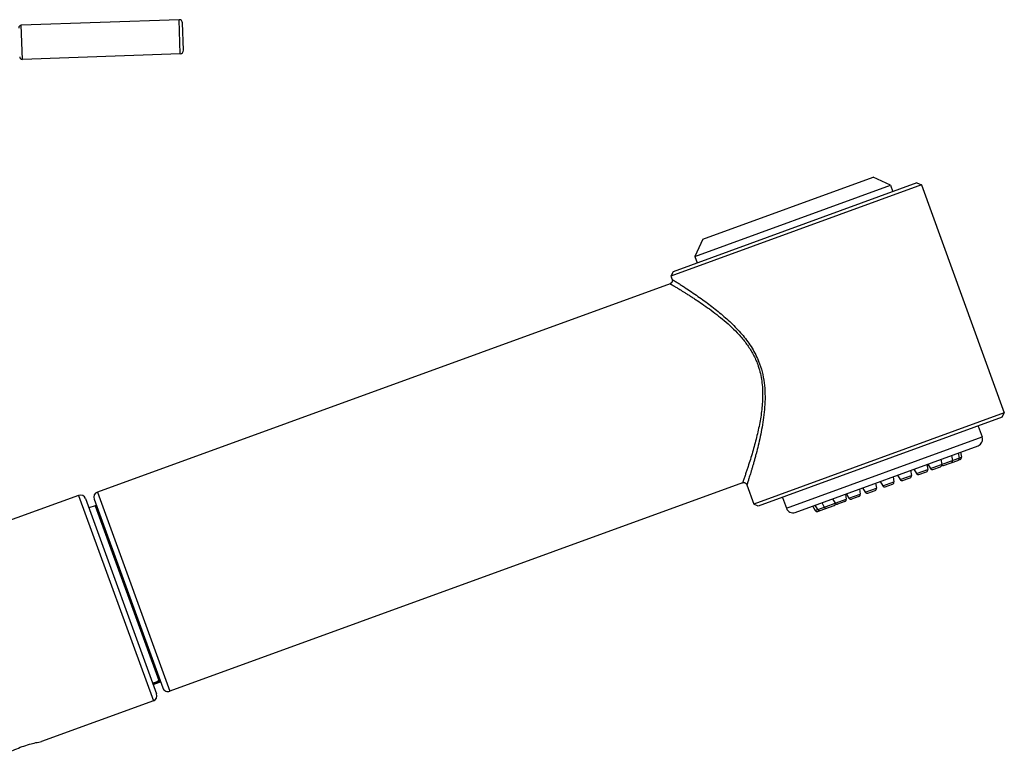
# Model space of a CAD drawing. Header units: millimetres. Extents: x 144 to 417, y 85 to 376.
# Tile 11 of 11: x 344 to 417, y 315 to 369. Entities that reach past the tile are written whole.
import ezdxf

# ---------------------------------------------------------------- set-up
doc = ezdxf.new("R2010")
doc.units = ezdxf.units.MM
doc.header["$LTSCALE"] = 32.67
doc.layers.get('0').update_dxf_attribs({"linetype": 'CONTINUOUS'})

msp = doc.modelspace()

# ---------------------------------------------------------------- linework, layer by layer
at = {"color": 7, "linetype": 'Continuous'}
for p, q in [((356.132, 368.516), (344.589, 368.113)), ((356.461, 366.276), (356.391, 368.275)), ((356.22, 366.017), (344.677, 365.614)), ((394.47, 352.466), (406.921, 356.998)), ((408.202, 356.4), (406.921, 356.998)), ((410.456, 356.422), (392.132, 349.752)), ((410.135, 356.571), (392.281, 350.073)), ((393.872, 351.184), (408.202, 356.4)), ((408.202, 356.4), (408.373, 355.93)), ((410.135, 356.571), (410.456, 356.422)), ((410.456, 356.422), (416.527, 339.742)), ((394.47, 352.466), (393.872, 351.184)), ((393.872, 351.184), (394.043, 350.714)), ((392.281, 350.073), (392.132, 349.752)), ((392.132, 349.752), (392.217, 349.517)), ((392.068, 349.197), (350.158, 333.943)), ((416.527, 339.742), (398.203, 333.073)), ((416.377, 339.422), (398.523, 332.924)), ((416.377, 339.422), (416.527, 339.742)), ((414.615, 338.781), (414.906, 337.982)), ((401.217, 332.467), (414.607, 337.341)), ((412.662, 336.633), (412.728, 336.257)), ((413.155, 336.813), (413.222, 336.437)), ((413.324, 336.874), (413.39, 336.498)), ((410.855, 335.975), (410.921, 335.599)), ((410.929, 336.002), (411.12, 335.672)), ((411.301, 335.606), (411.847, 335.804)), ((411.877, 336.347), (411.944, 335.971)), ((412.086, 335.891), (413.125, 336.27)), ((413.293, 336.331), (413.125, 336.27)), ((408.386, 335.077), (408.452, 334.701)), ((408.716, 335.197), (408.907, 334.866)), ((409.664, 335.542), (409.73, 335.166)), ((409.907, 335.63), (410.097, 335.299)), ((410.279, 335.234), (410.825, 335.432)), ((397.369, 334.632), (355.459, 319.378)), ((397.69, 334.483), (398.203, 333.073)), ((407.108, 334.612), (407.174, 334.236)), ((407.438, 334.732), (407.629, 334.401)), ((407.81, 334.335), (408.356, 334.534)), ((409.088, 334.8), (409.634, 334.999)), ((348.78, 333.708), (307.952, 318.848)), ((404.894, 333.806), (404.961, 333.43)), ((404.969, 333.833), (405.16, 333.502)), ((405.887, 333.635), (405.341, 333.436)), ((405.917, 334.178), (405.983, 333.802)), ((406.16, 334.266), (406.351, 333.936)), ((406.532, 333.87), (407.078, 334.069)), ((349.293, 333.469), (354.491, 319.185)), ((349.987, 332.95), (349.541, 332.787)), ((349.918, 333.43), (354.946, 319.617)), ((398.523, 332.924), (398.203, 333.073)), ((400.285, 333.565), (400.576, 332.766)), ((402.5, 332.934), (402.691, 332.604)), ((402.668, 332.996), (402.859, 332.665)), ((403.041, 332.599), (404.08, 332.977)), ((403.162, 333.175), (403.353, 332.845)), ((403.946, 333.461), (404.137, 333.13)), ((404.864, 333.263), (404.318, 333.064)), ((402.872, 332.538), (403.04, 332.599)), ((354.243, 319.867), (354.784, 320.063)), ((354.252, 318.673), (346.077, 315.697))]:
    msp.add_line(p, q, dxfattribs=at)
at = {"color": 9, "linetype": 'Continuous'}
for p, q in [((356.22, 366.017), (356.132, 368.516)), ((344.677, 365.614), (344.589, 368.113)), ((400.576, 332.766), (414.906, 337.982)), ((411.12, 335.672), (413.39, 336.498)), ((408.907, 334.866), (409.73, 335.166)), ((410.097, 335.299), (410.921, 335.599)), ((407.629, 334.401), (408.452, 334.701)), ((348.78, 333.708), (354.252, 318.673)), ((350.158, 333.943), (355.459, 319.378)), ((405.16, 333.502), (405.983, 333.802)), ((406.351, 333.936), (407.174, 334.236)), ((349.987, 332.95), (354.643, 320.157)), ((402.691, 332.604), (404.961, 333.43)), ((354.758, 320.133), (354.221, 319.929))]:
    msp.add_line(p, q, dxfattribs=at)
at = {"color": 7, "linetype": 'Continuous'}
for points in [[(392.217, 349.518), (392.218, 349.514), (392.222, 349.503), (392.225, 349.493), (392.227, 349.481), (392.229, 349.47), (392.231, 349.459), (392.232, 349.448), (392.232, 349.436), (392.232, 349.425), (392.232, 349.414), (392.231, 349.402), (392.229, 349.391), (392.227, 349.38), (392.224, 349.369), (392.221, 349.358), (392.217, 349.347), (392.213, 349.336), (392.209, 349.326), (392.204, 349.316), (392.198, 349.306), (392.192, 349.296), (392.186, 349.287), (392.179, 349.278), (392.172, 349.269), (392.164, 349.261), (392.156, 349.252), (392.148, 349.245), (392.139, 349.237), (392.13, 349.23), (392.121, 349.224), (392.111, 349.218), (392.101, 349.212), (392.091, 349.207), (392.081, 349.202), (392.07, 349.198), (392.068, 349.197)], [(397.369, 334.632), (397.372, 334.633), (397.383, 334.636), (397.394, 334.639), (397.405, 334.642), (397.416, 334.644), (397.427, 334.646), (397.438, 334.647), (397.45, 334.647), (397.461, 334.647), (397.472, 334.646), (397.484, 334.645), (397.495, 334.644), (397.506, 334.642), (397.517, 334.639), (397.528, 334.636), (397.539, 334.632), (397.55, 334.628), (397.56, 334.624), (397.57, 334.619), (397.58, 334.613), (397.59, 334.607), (397.599, 334.601), (397.608, 334.594), (397.617, 334.587), (397.626, 334.579), (397.634, 334.571), (397.642, 334.563), (397.649, 334.554), (397.656, 334.546), (397.662, 334.536), (397.668, 334.527), (397.674, 334.517), (397.679, 334.507), (397.684, 334.496), (397.688, 334.486), (397.69, 334.483)]]:
    msp.add_lwpolyline(points, dxfattribs=at)
for centre, radius, start, end in [((356.141, 368.266), 0.25, 2, 92), ((344.596, 367.913), 0.2, 92, 182), ((356.211, 366.267), 0.25, 272, 2), ((344.67, 365.814), 0.2, 182, 272), ((414.436, 337.811), 0.5, 290, 20), ((411.796, 335.945), 0.15, 290, 10), ((412.035, 336.032), 0.15, 232.09266, 290), ((412.581, 336.231), 0.15, 290, 10), ((413.074, 336.411), 0.15, 290, 10), ((413.242, 336.472), 0.15, 290, 10), ((409.582, 335.14), 0.15, 290, 10), ((410.227, 335.374), 0.15, 210, 290), ((410.773, 335.573), 0.15, 290, 10), ((411.25, 335.747), 0.15, 210, 290), ((407.759, 334.476), 0.15, 210, 290), ((408.304, 334.675), 0.15, 290, 10), ((409.037, 334.941), 0.15, 210, 290), ((348.917, 333.332), 0.4, 20, 110), ((350.294, 333.567), 0.4, 110, 200), ((405.836, 333.776), 0.15, 290, 10), ((406.481, 334.011), 0.15, 210, 290), ((407.027, 334.209), 0.15, 290, 10), ((350.021, 332.856), 0.1, 20, 110), ((404.028, 333.118), 0.15, 290, 347.90734), ((404.267, 333.205), 0.15, 210, 290), ((404.813, 333.404), 0.15, 290, 10), ((405.29, 333.577), 0.15, 210, 290), ((401.046, 332.937), 0.5, 200, 290), ((402.821, 332.679), 0.15, 210, 290), ((402.989, 332.74), 0.15, 210, 290), ((403.482, 332.92), 0.15, 210, 290), ((355.322, 319.754), 0.4, 200, 290), ((354.115, 319.049), 0.4, 290, 20)]:
    msp.add_arc(centre, radius, start, end, dxfattribs=at)
msp.add_ellipse((338.914, 321.603), major_axis=(73.843, 26.876), ratio=0.087489, start_param=-1.39412, end_param=-1.391406, dxfattribs=at)
at = {"color": 9, "linetype": 'Continuous'}
for points, knots in [([(392.217, 349.518), (392.257, 349.493), (392.337, 349.442), (392.497, 349.342), (392.696, 349.215), (392.934, 349.062), (393.25, 348.855), (393.642, 348.594), (394.264, 348.166), (395.027, 347.611), (395.912, 346.904), (396.749, 346.141), (397.386, 345.443), (397.839, 344.838), (398.144, 344.361), (398.408, 343.86), (398.554, 343.511), (398.618, 343.334)], [0, 0, 0, 0, 0.015628, 0.031255, 0.062511, 0.093766, 0.125021, 0.187532, 0.250042, 0.375055, 0.500062, 0.625053, 0.750016, 0.812516, 0.875014, 0.937508, 1, 1, 1, 1]), ([(392.068, 349.197), (392.068, 349.197), (392.068, 349.197), (392.069, 349.197), (392.07, 349.196), (392.071, 349.195), (392.073, 349.194), (392.076, 349.193), (392.08, 349.19), (392.087, 349.186), (392.095, 349.181), (392.104, 349.176), (392.12, 349.166), (392.143, 349.153), (392.175, 349.134), (392.213, 349.112), (392.256, 349.086), (392.304, 349.058), (392.358, 349.026), (392.416, 348.991), (392.505, 348.938), (392.626, 348.864), (392.786, 348.768), (392.961, 348.66), (393.152, 348.542), (393.357, 348.413), (393.575, 348.275), (393.804, 348.127), (394.129, 347.913), (394.555, 347.623), (395.083, 347.246), (395.628, 346.831), (396.18, 346.375), (396.728, 345.873), (397.255, 345.319), (397.743, 344.704), (398.094, 344.14), (398.33, 343.659), (398.431, 343.409), (398.477, 343.283)], [0, 0, 0, 0, 0.000024, 0.000096, 0.000217, 0.000385, 0.000602, 0.000866, 0.001539, 0.002404, 0.003461, 0.004708, 0.006145, 0.009583, 0.013764, 0.018676, 0.024309, 0.030649, 0.03768, 0.045385, 0.053745, 0.072359, 0.093372, 0.116629, 0.141969, 0.169242, 0.198301, 0.229007, 0.261229, 0.329747, 0.403002, 0.480279, 0.560994, 0.64466, 0.730858, 0.819176, 0.909108, 0.954493, 1, 1, 1, 1]), ([(398.477, 343.283), (398.541, 343.109), (398.65, 342.754), (398.762, 342.21), (398.826, 341.657), (398.852, 340.917), (398.792, 339.991), (398.616, 338.894), (398.367, 337.811), (398.119, 336.919), (397.901, 336.211), (397.759, 335.77), (397.642, 335.419), (397.553, 335.156), (397.477, 334.938), (397.423, 334.785), (397.392, 334.697), (397.377, 334.654), (397.369, 334.632)], [0, 0, 0, 0, 0.06249, 0.124983, 0.187479, 0.24998, 0.374939, 0.499931, 0.624939, 0.749955, 0.812466, 0.874977, 0.906233, 0.937488, 0.968744, 0.984372, 0.992186, 1, 1, 1, 1]), ([(398.618, 343.334), (398.712, 343.077), (398.863, 342.554), (398.989, 341.752), (399.027, 340.956), (398.997, 340.178), (398.919, 339.426), (398.806, 338.705), (398.671, 338.02), (398.523, 337.375), (398.394, 336.865), (398.291, 336.481), (398.216, 336.212), (398.144, 335.959), (398.074, 335.722), (398.009, 335.501), (397.947, 335.3), (397.891, 335.117), (397.841, 334.956), (397.803, 334.835), (397.776, 334.75), (397.758, 334.695), (397.742, 334.647), (397.729, 334.604), (397.717, 334.568), (397.709, 334.542), (397.703, 334.524), (397.699, 334.513), (397.697, 334.504), (397.694, 334.496), (397.692, 334.491), (397.691, 334.488), (397.691, 334.486), (397.69, 334.485), (397.69, 334.483), (397.69, 334.483), (397.69, 334.483), (397.69, 334.483)], [0, 0, 0, 0, 0.090433, 0.180028, 0.268106, 0.354154, 0.437746, 0.518448, 0.595765, 0.669108, 0.737749, 0.770047, 0.800836, 0.829984, 0.857349, 0.882785, 0.906138, 0.927247, 0.945951, 0.962099, 0.969169, 0.975545, 0.981209, 0.98615, 0.990356, 0.993814, 0.99526, 0.996516, 0.99758, 0.99845, 0.999128, 0.999394, 0.999612, 0.999782, 0.999903, 0.999976, 1, 1, 1, 1])]:
    msp.add_open_spline(points, degree=3, knots=knots, dxfattribs=at)
at = {"color": 7, "linetype": 'Continuous'}
for points, knots in [([(354.403, 320.042), (354.448, 320.059), (354.513, 320.087), (354.593, 320.126), (354.628, 320.147), (354.643, 320.157)], [0, 0, 0, 0, 0.547511, 0.789752, 1, 1, 1, 1]), ([(354.643, 320.157), (354.658, 320.166), (354.681, 320.194), (354.696, 320.244), (354.696, 320.295), (354.688, 320.327), (354.682, 320.343)], [0, 0, 0, 0, 0.258901, 0.506591, 0.752541, 1, 1, 1, 1]), ([(343.305, 314.688), (343.431, 314.762), (343.698, 314.91), (344.143, 315.126), (344.642, 315.328), (345.153, 315.493), (345.633, 315.614), (345.933, 315.673), (346.077, 315.697)], [0, 0, 0, 0, 0.14745, 0.309347, 0.5, 0.690653, 0.85255, 1, 1, 1, 1])]:
    msp.add_open_spline(points, degree=3, knots=knots, dxfattribs=at)

doc.saveas('drawing.dxf')
